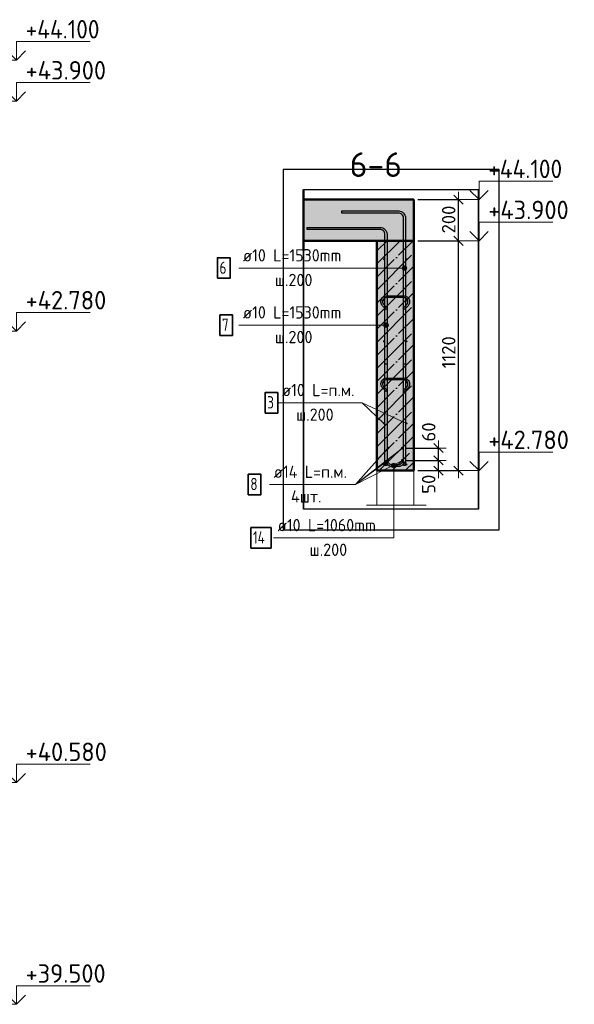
# Model space of a CAD drawing. Header units: millimetres. Extents: x 10987 to 63485, y -5166 to 39219.
# Tile 8 of 43: x 21474 to 24178, y -5066 to -269. Entities that reach past the tile are written whole.
import ezdxf

# ---------------------------------------------------------------- set-up
doc = ezdxf.new("R2010")
doc.units = ezdxf.units.MM
doc.header["$PDMODE"] = 65
doc.linetypes.add('______11', pattern=[150, 120, -15, 0, -15])
doc.linetypes.add('______5', pattern=[330, 240, -30, 30, -30])
for name, color, linetype, lineweight in [('Standard', 7, 'Continuous', 25), ('Арм.стержн. Арматура края', 96, 'Continuous', 35), ('Арм.стержн. вертикальными 1', 22, 'Continuous', 35), ('Арм.стержн. Доп. арматура', 180, 'Continuous', 35), ('Арм.стержн.горизонт. 1', 180, 'Continuous', 35), ('Высотная отметки_ общее', 7, 'Continuous', 13), ('Размерная линия_ общее', 7, 'Continuous', 13)]:
    doc.layers.add(name, color=color, linetype=linetype, lineweight=lineweight)
doc.layers.add('Арм.стержн.Стяжки', color=7, linetype='Continuous', lineweight=35, true_color=0x501e0f)
doc.styles.add('ISOCPEUR', font='ISOCPEUR')
doc.dimstyles.new('DIMSTYLE_3', dxfattribs={"dimtxt": 66, "dimasz": 75, "dimexe": 0, "dimexo": 0, "dimgap": 33, "dimtad": 2, "dimdec": 0, "dimrnd": 5, "dimzin": 12, "dimdsep": 46, "dimtxsty": 'ISOCPEUR', "dimblk1": 'ALL_ML_STRICH', "dimblk2": 'ALL_ML_STRICH', "dimsah": 1, "dimcen": 0, "dimclrd": 7, "dimclre": 256, "dimclrt": 7, "dimadec": 0, "dimazin": 0, "dimtfac": 1, "dimtdec": 0, "dimtix": 1, "dimtmove": 2, "dimatfit": 3, "dimfxl": 0, "dimtvp": 1.2, "dimtzin": 0, "dimlwd": 0, "dimlwe": -3, "dimarcsym": 0})
doc.dimstyles.new('DIMSTYLE_6', dxfattribs={"dimtxt": 66, "dimasz": 75, "dimexe": 0, "dimexo": 0, "dimgap": 33, "dimtad": 2, "dimdec": 0, "dimrnd": 5, "dimzin": 12, "dimdsep": 46, "dimtxsty": 'ISOCPEUR', "dimblk1": 'ALL_ML_STRICH', "dimblk2": 'ALL_ML_STRICH', "dimsah": 1, "dimcen": 0, "dimclrd": 7, "dimclre": 256, "dimclrt": 7, "dimadec": 0, "dimazin": 0, "dimtfac": 1, "dimtdec": 0, "dimtix": 1, "dimtmove": 2, "dimatfit": 3, "dimfxl": 0, "dimtzin": 0, "dimlwd": 0, "dimlwe": -3, "dimarcsym": 0})

# ---------------------------------------------------------------- blocks, each defined once
blk = doc.blocks.new('ALL_ML_STRICH')
at = {"color": 0, "linetype": 'ByBlock', "lineweight": -2}
for p, q in [((-1, 0), (0.5, 0)), ((-0.3, -0.3), (0.3, 0.3)), ((0, -0.5), (0, 0.5))]:
    blk.add_line(p, q, dxfattribs=at)
blk = doc.blocks.new('*D71')
at = {"layer": 'DEFPOINTS', "color": 7, "linetype": 'Continuous', "lineweight": 13, "transparency": 33554687}
for p in [(23339.7, -2416.1), (23395.1, -2466.1), (23516.3, -2466.1)]:
    blk.add_point(p, dxfattribs=at)
at = {"layer": 'Размерная линия_ общее', "color": 253, "linetype": 'Continuous', "lineweight": -2, "true_color": 0xa0a0a0, "transparency": 33554687}
for p, q in [((23359.7, -2416.1), (23516.3, -2416.1)), ((23415.1, -2466.1), (23516.3, -2466.1))]:
    blk.add_line(p, q, dxfattribs=at)
at = {"layer": 'Размерная линия_ общее', "color": 7, "linetype": 'Continuous', "lineweight": -2, "transparency": 33554687}
blk.add_line((23516.3, -2466.1), (23516.3, -2416.1), dxfattribs=at)
at = {"layer": 'Размерная линия_ общее', "color": 7, "linetype": 'Continuous', "lineweight": 13, "transparency": 33554687, "xscale": 75, "yscale": 75, "zscale": 75}
for p, rotation in [((23516.3, -2416.1), 90), ((23516.3, -2466.1), 270)]:
    blk.add_blockref('ALL_ML_STRICH', p, dxfattribs=dict(at, rotation=rotation))
at = {"layer": 'Размерная линия_ общее', "color": 7, "linetype": 'Continuous', "lineweight": 13, "transparency": 33554687, "insert": (23467.9, -2532.3), "char_height": 66, "width": 132, "attachment_point": 5, "rotation": 90, "style": 'ISOCPEUR'}
blk.add_mtext('\\A1;{50}', dxfattribs=at)
blk = doc.blocks.new('*D72')
at = {"layer": 'DEFPOINTS', "color": 7, "linetype": 'Continuous', "lineweight": 13, "transparency": 33554687}
for p in [(23339.7, -2356.1), (23339.7, -2416.1), (23516.3, -2416.1)]:
    blk.add_point(p, dxfattribs=at)
at = {"layer": 'Размерная линия_ общее', "color": 253, "linetype": 'Continuous', "lineweight": -2, "true_color": 0xa0a0a0, "transparency": 33554687}
for p, q in [((23359.7, -2356.1), (23516.3, -2356.1)), ((23359.7, -2416.1), (23516.3, -2416.1))]:
    blk.add_line(p, q, dxfattribs=at)
at = {"layer": 'Размерная линия_ общее', "color": 7, "linetype": 'Continuous', "lineweight": -2, "transparency": 33554687}
blk.add_line((23516.3, -2416.1), (23516.3, -2356.1), dxfattribs=at)
at = {"layer": 'Размерная линия_ общее', "color": 7, "linetype": 'Continuous', "lineweight": 13, "transparency": 33554687, "xscale": 75, "yscale": 75, "zscale": 75}
for p, rotation in [((23516.3, -2356.1), 90), ((23516.3, -2416.1), 270)]:
    blk.add_blockref('ALL_ML_STRICH', p, dxfattribs=dict(at, rotation=rotation))
at = {"layer": 'Размерная линия_ общее', "color": 7, "linetype": 'Continuous', "lineweight": 13, "transparency": 33554687, "insert": (23468.3, -2277.7), "char_height": 66, "width": 132, "attachment_point": 5, "rotation": 90, "style": 'ISOCPEUR'}
blk.add_mtext('\\A1;{60}', dxfattribs=at)
blk = doc.blocks.new('*D262')
at = {"layer": 'DEFPOINTS', "color": 7, "linetype": 'Continuous', "lineweight": 13, "transparency": 33554687}
for p in [(23395.1, -1346.1), (23395.1, -2466.1), (23613.5, -2466.1)]:
    blk.add_point(p, dxfattribs=at)
at = {"layer": 'Размерная линия_ общее', "color": 253, "linetype": 'Continuous', "lineweight": -2, "true_color": 0xa0a0a0, "transparency": 33554687}
for p, q in [((23415.1, -1346.1), (23613.5, -1346.1)), ((23415.1, -2466.1), (23613.5, -2466.1))]:
    blk.add_line(p, q, dxfattribs=at)
at = {"layer": 'Размерная линия_ общее', "color": 7, "linetype": 'Continuous', "lineweight": -2, "transparency": 33554687}
blk.add_line((23613.5, -2466.1), (23613.5, -1346.1), dxfattribs=at)
at = {"layer": 'Размерная линия_ общее', "color": 7, "linetype": 'Continuous', "lineweight": 13, "transparency": 33554687, "xscale": 75, "yscale": 75, "zscale": 75}
for p, rotation in [((23613.5, -1346.1), 90), ((23613.5, -2466.1), 270)]:
    blk.add_blockref('ALL_ML_STRICH', p, dxfattribs=dict(at, rotation=rotation))
at = {"layer": 'Размерная линия_ общее', "color": 7, "linetype": 'Continuous', "lineweight": 13, "transparency": 33554687, "insert": (23565.5, -1889.6), "char_height": 66, "width": 264, "attachment_point": 5, "rotation": 90, "style": 'ISOCPEUR'}
blk.add_mtext('\\A1;{1120}', dxfattribs=at)
blk = doc.blocks.new('*D263')
at = {"layer": 'DEFPOINTS', "color": 7, "linetype": 'Continuous', "lineweight": 13, "transparency": 33554687}
for p in [(23395.1, -1146.1), (23395.1, -1346.1), (23613.5, -1346.1)]:
    blk.add_point(p, dxfattribs=at)
at = {"layer": 'Размерная линия_ общее', "color": 253, "linetype": 'Continuous', "lineweight": -2, "true_color": 0xa0a0a0, "transparency": 33554687}
for p, q in [((23415.1, -1146.1), (23613.5, -1146.1)), ((23415.1, -1346.1), (23613.5, -1346.1))]:
    blk.add_line(p, q, dxfattribs=at)
at = {"layer": 'Размерная линия_ общее', "color": 7, "linetype": 'Continuous', "lineweight": -2, "transparency": 33554687}
blk.add_line((23613.5, -1346.1), (23613.5, -1146.1), dxfattribs=at)
at = {"layer": 'Размерная линия_ общее', "color": 7, "linetype": 'Continuous', "lineweight": 13, "transparency": 33554687, "xscale": 75, "yscale": 75, "zscale": 75}
for p, rotation in [((23613.5, -1146.1), 90), ((23613.5, -1346.1), 270)]:
    blk.add_blockref('ALL_ML_STRICH', p, dxfattribs=dict(at, rotation=rotation))
at = {"layer": 'Размерная линия_ общее', "color": 7, "linetype": 'Continuous', "lineweight": 13, "transparency": 33554687, "insert": (23565.5, -1242.8), "char_height": 66, "width": 198, "attachment_point": 5, "rotation": 90, "style": 'ISOCPEUR'}
blk.add_mtext('\\A1;{200}', dxfattribs=at)
blk = doc.blocks.new('COMPLEX_ELEVATIONDIM_3')
at = {"layer": 'Высотная отметки_ общее', "color": 7, "linetype": 'Continuous', "lineweight": 13, "transparency": 33554687}
for p, q in [((23713.5, -1146.1), (23668.5, -1101.1)), ((23713.5, -1146.1), (23713.5, -1056.1)), ((23713.5, -1056.1), (24073.5, -1056.1)), ((23713.5, -1146.1), (23758.5, -1101.1)), ((23713.5, -1146.1), (23607.4, -1146.1)), ((23713.5, -1146.1), (23713.5, -1146.1)), ((23713.5, -1146.1), (23713.5, -1146.1)), ((23713.5, -1146.1), (23713.5, -1146.1)), ((23713.5, -1146.1), (23713.5, -1146.1)), ((23713.5, -1346.1), (23713.5, -1256.1)), ((23713.5, -1256.1), (24073.5, -1256.1)), ((23713.5, -1346.1), (23668.5, -1301.1)), ((23713.5, -1346.1), (23758.5, -1301.1)), ((23713.5, -1346.1), (23607.4, -1346.1)), ((23713.5, -1346.1), (23713.5, -1346.1)), ((23713.5, -1346.1), (23713.5, -1346.1)), ((23713.5, -1346.1), (23713.5, -1346.1)), ((23713.5, -1346.1), (23713.5, -1346.1)), ((23713.5, -2466.1), (23713.5, -2376.1)), ((23713.5, -2376.1), (24073.5, -2376.1)), ((23713.5, -2466.1), (23668.5, -2421.1)), ((23713.5, -2466.1), (23758.5, -2421.1)), ((23713.5, -2466.1), (23713.5, -2466.1)), ((23713.5, -2466.1), (23713.5, -2466.1)), ((23713.5, -2466.1), (23713.5, -2466.1)), ((23713.5, -2466.1), (23713.5, -2466.1))]:
    blk.add_line(p, q, dxfattribs=at)
blk.add_lwpolyline([(23713.5, -2466.1), (23653.5, -2466.1), (23653.5, -2466.1), (23607.4, -2466.1)], dxfattribs=at)
at = {"layer": 'Высотная отметки_ общее', "color": 7, "linetype": 'Continuous', "lineweight": 13, "transparency": 33554687, "char_height": 90, "attachment_point": 7, "style": 'ISOCPEUR'}
for s, insert, width in [('\\W0.92;+44.100', (23758.5, -1041.1), 446.05), ('\\W0.96;+43.900', (23758.5, -1241.1), 456.775), ('\\W0.96;+42.780', (23758.5, -2361.1), 456.775)]:
    blk.add_mtext(s, dxfattribs=dict(at, insert=insert, width=width))
blk = doc.blocks.new('COMPLEX_ELEVATIONDIM_4')
at = {"layer": 'Высотная отметки_ общее', "color": 7, "linetype": 'Continuous', "lineweight": 13, "transparency": 33554687}
for p, q in [((21458.3, -465.9), (21458.3, -375.9)), ((21458.3, -375.9), (21818.3, -375.9)), ((21458.3, -465.9), (21413.3, -420.9)), ((21458.3, -465.9), (21503.3, -420.9)), ((21458.3, -465.9), (21352.2, -465.9)), ((21458.3, -465.9), (21458.3, -465.9)), ((21458.3, -465.9), (21458.3, -465.9)), ((21458.3, -465.9), (21458.3, -465.9)), ((21458.3, -465.9), (21458.3, -465.9)), ((21458.3, -665.9), (21413.3, -620.9)), ((21458.3, -665.9), (21458.3, -575.9)), ((21458.3, -575.9), (21818.3, -575.9)), ((21458.3, -665.9), (21503.3, -620.9)), ((21458.3, -665.9), (21352.2, -665.9)), ((21458.3, -665.9), (21458.3, -665.9)), ((21458.3, -665.9), (21458.3, -665.9)), ((21458.3, -665.9), (21458.3, -665.9)), ((21458.3, -665.9), (21458.3, -665.9)), ((21458.3, -1785.9), (21458.3, -1695.9)), ((21458.3, -1695.9), (21818.3, -1695.9)), ((21458.3, -1785.9), (21413.3, -1740.9)), ((21458.3, -1785.9), (21503.3, -1740.9)), ((21458.3, -1785.9), (21352.2, -1785.9)), ((21458.3, -1785.9), (21458.3, -1785.9)), ((21458.3, -1785.9), (21458.3, -1785.9)), ((21458.3, -1785.9), (21458.3, -1785.9)), ((21458.3, -1785.9), (21458.3, -1785.9)), ((21458.3, -3985.9), (21458.3, -3895.9)), ((21458.3, -3895.9), (21818.3, -3895.9)), ((21458.3, -3985.9), (21413.3, -3940.9)), ((21458.3, -3985.9), (21503.3, -3940.9)), ((21458.3, -3985.9), (21352.2, -3985.9)), ((21458.3, -3985.9), (21458.3, -3985.9)), ((21458.3, -3985.9), (21458.3, -3985.9)), ((21458.3, -3985.9), (21458.3, -3985.9)), ((21458.3, -3985.9), (21458.3, -3985.9)), ((21458.3, -5065.9), (21458.3, -4975.9)), ((21458.3, -4975.9), (21818.3, -4975.9)), ((21458.3, -5065.9), (21413.3, -5020.9)), ((21458.3, -5065.9), (21503.3, -5020.9)), ((21458.3, -5065.9), (21458.3, -5065.9)), ((21458.3, -5065.9), (21458.3, -5065.9)), ((21458.3, -5065.9), (21458.3, -5065.9)), ((21458.3, -5065.9), (21458.3, -5065.9))]:
    blk.add_line(p, q, dxfattribs=at)
blk.add_lwpolyline([(21458.3, -5065.9), (21398.3, -5065.9), (21398.3, -5065.9), (21352.2, -5065.9)], dxfattribs=at)
at = {"layer": 'Высотная отметки_ общее', "color": 7, "linetype": 'Continuous', "lineweight": 13, "transparency": 33554687, "char_height": 90, "attachment_point": 7, "style": 'ISOCPEUR'}
for s, insert, width in [('\\W0.92;+44.100', (21503.3, -360.9), 446.051), ('\\W0.96;+43.900', (21503.3, -560.9), 456.775), ('\\W0.96;+42.780', (21503.3, -1680.9), 456.775), ('\\W0.96;+40.580', (21503.3, -3880.9), 456.775), ('\\W0.96;+39.500', (21503.3, -4960.9), 447.716)]:
    blk.add_mtext(s, dxfattribs=dict(at, insert=insert, width=width))

msp = doc.modelspace()

# ---------------------------------------------------------------- hatches: boundary and pattern name
at = {"layer": 'Standard', "linetype": 'Continuous', "lineweight": -3, "transparency": 33554687}
for points in [[(23395.1, -1346.1), (23395.1, -1146.1), (22858.1, -1146.1), (22858.1, -1346.1)], [(23395.1, -2466.1), (23395.1, -1346.1), (23215.1, -1346.1), (23215.1, -2466.1)]]:
    msp.add_hatch(color=7, dxfattribs=at).paths.add_polyline_path(points)
at = {"layer": 'Арм.стержн. Арматура края', "linetype": 'Continuous', "lineweight": 13, "transparency": 33554687}
for points in [[(23286.4, -2441.1), (23308.9, -2441.1), (23307.3, -2435.5)], [(23286.4, -2441.1), (23307.3, -2435.5), (23287.9, -2435.5)], [(23287.9, -2446.7), (23308.9, -2441.1), (23286.4, -2441.1)], [(23287.9, -2435.5), (23307.3, -2435.5), (23303.2, -2431.4)], [(23287.9, -2435.5), (23303.2, -2431.4), (23292, -2431.4)], [(23287.9, -2446.7), (23307.3, -2446.7), (23308.9, -2441.1)], [(23292, -2431.4), (23303.2, -2431.4), (23297.6, -2429.9)], [(23292, -2450.8), (23307.3, -2446.7), (23287.9, -2446.7)], [(23292, -2450.8), (23303.2, -2450.8), (23307.3, -2446.7)], [(23303.2, -2450.8), (23292, -2450.8), (23297.6, -2452.4)]]:
    msp.add_hatch(color=7, dxfattribs=at).paths.add_polyline_path(points)
at = {"layer": 'Арм.стержн. вертикальными 1', "linetype": 'Continuous', "lineweight": 13, "transparency": 33554687}
for points in [[(23340.4, -1484.9), (23340.4, -1473.7), (23338.9, -1479.3)], [(23340.4, -1473.7), (23344.5, -1489), (23344.5, -1469.6)], [(23340.4, -1473.7), (23340.4, -1484.9), (23344.5, -1489)], [(23344.5, -1469.6), (23350.1, -1490.5), (23350.1, -1468)], [(23344.5, -1469.6), (23344.5, -1489), (23350.1, -1490.5)], [(23350.1, -1468), (23350.1, -1490.5), (23355.7, -1489)], [(23350.1, -1468), (23355.7, -1489), (23355.7, -1469.6)], [(23355.7, -1469.6), (23355.7, -1489), (23359.8, -1484.9)], [(23355.7, -1469.6), (23359.8, -1484.9), (23359.8, -1473.7)], [(23359.8, -1473.7), (23359.8, -1484.9), (23361.4, -1479.3)], [(23250.4, -1762.9), (23250.4, -1751.7), (23248.9, -1757.3)], [(23250.4, -1751.7), (23254.5, -1767), (23254.5, -1747.6)], [(23250.4, -1751.7), (23250.4, -1762.9), (23254.5, -1767)], [(23254.5, -1747.6), (23260.1, -1768.5), (23260.1, -1746)], [(23254.5, -1747.6), (23254.5, -1767), (23260.1, -1768.5)], [(23260.1, -1746), (23260.1, -1768.5), (23265.7, -1767)], [(23260.1, -1746), (23265.7, -1767), (23265.7, -1747.6)], [(23265.7, -1747.6), (23265.7, -1767), (23269.8, -1762.9)], [(23265.7, -1747.6), (23269.8, -1762.9), (23269.8, -1751.7)], [(23269.8, -1751.7), (23269.8, -1762.9), (23271.4, -1757.3)]]:
    msp.add_hatch(color=7, dxfattribs=at).paths.add_polyline_path(points)
at = {"layer": 'Арм.стержн. Доп. арматура', "linetype": 'Continuous', "lineweight": 50, "transparency": 33554687}
for points in [[(23276.7, -2356.1), (23276.1, -2353.4), (23274.6, -2351.2), (23272.3, -2349.6), (23269.7, -2349.1), (23267, -2349.6), (23264.7, -2351.2), (23263.2, -2353.4), (23262.7, -2356.1), (23263.2, -2358.8), (23264.7, -2361), (23267, -2362.6), (23269.7, -2363.1), (23272.3, -2362.6), (23274.6, -2361), (23276.1, -2358.8)], [(23346.7, -2356.1), (23346.1, -2353.4), (23344.6, -2351.2), (23342.3, -2349.6), (23339.7, -2349.1), (23337, -2349.6), (23334.7, -2351.2), (23333.2, -2353.4), (23332.7, -2356.1), (23333.2, -2358.8), (23334.7, -2361), (23337, -2362.6), (23339.7, -2363.1), (23342.3, -2362.6), (23344.6, -2361), (23346.1, -2358.8)], [(23276.7, -2416.1), (23276.1, -2413.4), (23274.6, -2411.2), (23272.3, -2409.6), (23269.7, -2409.1), (23267, -2409.6), (23264.7, -2411.2), (23263.2, -2413.4), (23262.7, -2416.1), (23263.2, -2418.8), (23264.7, -2421), (23267, -2422.6), (23269.7, -2423.1), (23272.3, -2422.6), (23274.6, -2421), (23276.1, -2418.8)], [(23346.7, -2416.1), (23346.1, -2413.4), (23344.6, -2411.2), (23342.3, -2409.6), (23339.7, -2409.1), (23337, -2409.6), (23334.7, -2411.2), (23333.2, -2413.4), (23332.7, -2416.1), (23333.2, -2418.8), (23334.7, -2421), (23337, -2422.6), (23339.7, -2423.1), (23342.3, -2422.6), (23344.6, -2421), (23346.1, -2418.8)]]:
    msp.add_hatch(color=7, dxfattribs=at).paths.add_polyline_path(points)
at = {"layer": 'Арм.стержн.горизонт. 1', "linetype": 'Continuous', "lineweight": 50, "transparency": 33554687}
for points in [[(23255.1, -1436.1), (23254.7, -1434.2), (23253.7, -1432.6), (23252, -1431.5), (23250.1, -1431.1), (23248.2, -1431.5), (23246.6, -1432.6), (23245.5, -1434.2), (23245.1, -1436.1), (23245.5, -1438), (23246.6, -1439.6), (23248.2, -1440.7), (23250.1, -1441.1), (23252, -1440.7), (23253.7, -1439.6), (23254.7, -1438)], [(23365.1, -1436.1), (23364.7, -1434.2), (23363.7, -1432.6), (23362, -1431.5), (23360.1, -1431.1), (23358.2, -1431.5), (23356.6, -1432.6), (23355.5, -1434.2), (23355.1, -1436.1), (23355.5, -1438), (23356.6, -1439.6), (23358.2, -1440.7), (23360.1, -1441.1), (23362, -1440.7), (23363.7, -1439.6), (23364.7, -1438)], [(23255.1, -1636.1), (23254.7, -1634.2), (23253.7, -1632.6), (23252, -1631.5), (23250.1, -1631.1), (23248.2, -1631.5), (23246.6, -1632.6), (23245.5, -1634.2), (23245.1, -1636.1), (23245.5, -1638), (23246.6, -1639.6), (23248.2, -1640.7), (23250.1, -1641.1), (23252, -1640.7), (23253.7, -1639.6), (23254.7, -1638)], [(23365.1, -1636.1), (23364.7, -1634.2), (23363.7, -1632.6), (23362, -1631.5), (23360.1, -1631.1), (23358.2, -1631.5), (23356.6, -1632.6), (23355.5, -1634.2), (23355.1, -1636.1), (23355.5, -1638), (23356.6, -1639.6), (23358.2, -1640.7), (23360.1, -1641.1), (23362, -1640.7), (23363.7, -1639.6), (23364.7, -1638)], [(23255.1, -1836.1), (23254.7, -1834.2), (23253.7, -1832.6), (23252, -1831.5), (23250.1, -1831.1), (23248.2, -1831.5), (23246.6, -1832.6), (23245.5, -1834.2), (23245.1, -1836.1), (23245.5, -1838), (23246.6, -1839.6), (23248.2, -1840.7), (23250.1, -1841.1), (23252, -1840.7), (23253.7, -1839.6), (23254.7, -1838)], [(23365.1, -1836.1), (23364.7, -1834.2), (23363.7, -1832.6), (23362, -1831.5), (23360.1, -1831.1), (23358.2, -1831.5), (23356.6, -1832.6), (23355.5, -1834.2), (23355.1, -1836.1), (23355.5, -1838), (23356.6, -1839.6), (23358.2, -1840.7), (23360.1, -1841.1), (23362, -1840.7), (23363.7, -1839.6), (23364.7, -1838)], [(23255.1, -2036.1), (23254.7, -2034.2), (23253.7, -2032.6), (23252, -2031.5), (23250.1, -2031.1), (23248.2, -2031.5), (23246.6, -2032.6), (23245.5, -2034.2), (23245.1, -2036.1), (23245.5, -2038), (23246.6, -2039.6), (23248.2, -2040.7), (23250.1, -2041.1), (23252, -2040.7), (23253.7, -2039.6), (23254.7, -2038)], [(23365.1, -2036.1), (23364.7, -2034.2), (23363.7, -2032.6), (23362, -2031.5), (23360.1, -2031.1), (23358.2, -2031.5), (23356.6, -2032.6), (23355.5, -2034.2), (23355.1, -2036.1), (23355.5, -2038), (23356.6, -2039.6), (23358.2, -2040.7), (23360.1, -2041.1), (23362, -2040.7), (23363.7, -2039.6), (23364.7, -2038)], [(23255.1, -2236.1), (23254.7, -2234.2), (23253.7, -2232.6), (23252, -2231.5), (23250.1, -2231.1), (23248.2, -2231.5), (23246.6, -2232.6), (23245.5, -2234.2), (23245.1, -2236.1), (23245.5, -2238), (23246.6, -2239.6), (23248.2, -2240.7), (23250.1, -2241.1), (23252, -2240.7), (23253.7, -2239.6), (23254.7, -2238)], [(23365.1, -2236.1), (23364.7, -2234.2), (23363.7, -2232.6), (23362, -2231.5), (23360.1, -2231.1), (23358.2, -2231.5), (23356.6, -2232.6), (23355.5, -2234.2), (23355.1, -2236.1), (23355.5, -2238), (23356.6, -2239.6), (23358.2, -2240.7), (23360.1, -2241.1), (23362, -2240.7), (23363.7, -2239.6), (23364.7, -2238)], [(23255.1, -2436.1), (23254.7, -2434.2), (23253.7, -2432.6), (23252, -2431.5), (23250.1, -2431.1), (23248.2, -2431.5), (23246.6, -2432.6), (23245.5, -2434.2), (23245.1, -2436.1), (23245.5, -2438), (23246.6, -2439.6), (23248.2, -2440.7), (23250.1, -2441.1), (23252, -2440.7), (23253.7, -2439.6), (23254.7, -2438)], [(23365.1, -2436.1), (23364.7, -2434.2), (23363.7, -2432.6), (23362, -2431.5), (23360.1, -2431.1), (23358.2, -2431.5), (23356.6, -2432.6), (23355.5, -2434.2), (23355.1, -2436.1), (23355.5, -2438), (23356.6, -2439.6), (23358.2, -2440.7), (23360.1, -2441.1), (23362, -2440.7), (23363.7, -2439.6), (23364.7, -2438)]]:
    msp.add_hatch(color=4, dxfattribs=at).paths.add_polyline_path(points)

# ---------------------------------------------------------------- linework, layer by layer
at = {"layer": 'Standard', "color": 7, "linetype": 'Continuous', "lineweight": 50, "transparency": 33554687}
for p, q in [((22858.1, -1096.1), (22858.1, -1396.1)), ((23395.1, -1146.1), (22858.1, -1146.1)), ((23395.1, -1346.1), (23395.1, -1146.1)), ((22858.1, -1346.1), (23215.1, -1346.1)), ((23395.1, -1346.1), (23215.1, -1346.1)), ((23215.1, -1346.1), (23215.1, -2466.1)), ((23215.1, -1346.1), (23395.1, -1346.1)), ((23395.1, -2466.1), (23395.1, -1346.1)), ((23215.1, -2466.1), (23395.1, -2466.1))]:
    msp.add_line(p, q, dxfattribs=at)
at = {"layer": 'Standard', "color": 52, "linetype": 'Continuous', "lineweight": -3, "transparency": 33554687}
for p, q in [((23711.5, -1099), (22858.1, -1099)), ((23711.5, -1099), (22858.1, -1099)), ((22858.1, -2654.2), (22858.1, -1099)), ((22858.1, -1099), (22858.1, -2654.2)), ((23711.5, -2654.2), (23711.5, -1099)), ((23711.5, -1099), (23711.5, -2654.2)), ((23711.5, -2654.2), (22858.1, -2654.2)), ((23711.5, -2654.2), (22858.1, -2654.2))]:
    msp.add_line(p, q, dxfattribs=at)
at = {"layer": 'Standard', "color": 7, "linetype": '______11', "lineweight": -3, "transparency": 33554687}
for p, q in [((23215.1, -1523.2), (23392.2, -1346.1)), ((23215.1, -1395.9), (23264.9, -1346.1)), ((23215.1, -1650.4), (23395.1, -1470.4)), ((23215.1, -1777.7), (23395.1, -1597.7)), ((23215.1, -1905), (23395.1, -1725)), ((23215.1, -2032.3), (23395.1, -1852.3)), ((23215.1, -2159.6), (23395.1, -1979.6)), ((23215.1, -2286.8), (23395.1, -2106.8)), ((23215.1, -2414.1), (23395.1, -2234.1)), ((23290.4, -2466.1), (23395.1, -2361.4))]:
    msp.add_line(p, q, dxfattribs=at)
at = {"layer": 'Standard', "color": 7, "linetype": '______5', "lineweight": -3, "transparency": 33554687}
for p, q in [((23215.1, -1459.5), (23328.5, -1346.1)), ((23215.1, -1586.8), (23395.1, -1406.8)), ((23215.1, -1714.1), (23395.1, -1534.1)), ((23215.1, -1841.4), (23395.1, -1661.4)), ((23215.1, -1968.6), (23395.1, -1788.6)), ((23215.1, -2095.9), (23395.1, -1915.9)), ((23215.1, -2223.2), (23395.1, -2043.2)), ((23215.1, -2350.5), (23395.1, -2170.5)), ((23226.8, -2466.1), (23395.1, -2297.8)), ((23354.1, -2466.1), (23395.1, -2425))]:
    msp.add_line(p, q, dxfattribs=at)
at = {"layer": 'Standard', "color": 7, "linetype": 'Continuous', "lineweight": 13, "transparency": 33554687}
for p, q in [((23360.1, -2236.1), (23144.6, -2135.5)), ((23165.1, -2634.2), (23455.1, -2634.2))]:
    msp.add_line(p, q, dxfattribs=at)
at = {"layer": 'Standard', "color": 7, "linetype": 'Continuous', "lineweight": 25, "transparency": 33554687}
msp.add_lwpolyline([(22758.1, -2754.2), (23811.5, -2754.2), (23811.5, -999), (22758.1, -999), (22758.1, -2754.2)], dxfattribs=at)
at = {"layer": 'Standard', "color": 7, "linetype": 'Continuous', "lineweight": 13, "transparency": 33554687}
msp.add_lwpolyline([(23215.1, -2466.1), (23395.1, -2466.1), (23395.1, -2634.2), (23215.1, -2634.2), (23215.1, -2466.1)], close=True, dxfattribs=at)
at = {"layer": 'Арм.стержн. Арматура края', "color": 7, "linetype": 'Continuous', "lineweight": 13, "transparency": 33554687}
for p, q in [((23286.4, -2441.1), (23286.4, -2441.1)), ((23297.6, -2429.9), (23297.6, -2429.9)), ((23297.6, -2793.6), (23297.6, -2441.1)), ((23308.9, -2441.1), (23308.9, -2441.1)), ((23297.6, -2452.4), (23297.6, -2452.4)), ((22711.6, -2793.6), (23297.6, -2793.6))]:
    msp.add_line(p, q, dxfattribs=at)
at = {"layer": 'Арм.стержн. Арматура края', "color": 4, "linetype": 'Continuous', "lineweight": 25, "transparency": 33554687}
msp.add_lwpolyline([(23355.1, -1946.1), (23355.1, -2412.8), (23354.3, -2418.9), (23352.2, -2425.2), (23348.9, -2431), (23344.9, -2435.9), (23340.1, -2439.9), (23334.2, -2443.2), (23327.9, -2445.3), (23321.8, -2446.1), (23288.5, -2446.1), (23282.4, -2445.3), (23276, -2443.2), (23270.2, -2439.9), (23265.4, -2435.9), (23261.3, -2431), (23258.1, -2425.2), (23256, -2418.9), (23255.1, -2412.8), (23255.1, -1946.1), (23265.1, -1946.1), (23265.1, -2412.1), (23265.8, -2416.6), (23267.3, -2421.2), (23269.6, -2425.4), (23272.5, -2428.8), (23275.9, -2431.6), (23280.1, -2434), (23284.6, -2435.5), (23289.2, -2436.1), (23321.1, -2436.1), (23325.6, -2435.5), (23330.2, -2434), (23334.4, -2431.6), (23337.8, -2428.8), (23340.6, -2425.4), (23343, -2421.2), (23344.5, -2416.6), (23345.1, -2412.1), (23345.1, -1946.1), (23355.1, -1946.1)], dxfattribs=at)
at = {"layer": 'Арм.стержн. Арматура края', "color": 7, "linetype": 'Continuous', "lineweight": 35, "transparency": 33554687}
msp.add_lwpolyline([(22601.6, -2843.6), (22699.6, -2843.6), (22699.6, -2743.6), (22601.6, -2743.6), (22601.6, -2843.6)], dxfattribs=at)
at = {"layer": 'Арм.стержн. Арматура края', "color": 7, "linetype": 'Continuous', "lineweight": 13, "transparency": 33554687}
msp.add_circle((23297.6, -2441.1), 11.3, dxfattribs=at)
at = {"layer": 'Арм.стержн. вертикальными 1', "color": 7, "linetype": 'Continuous', "lineweight": 13, "transparency": 33554687}
for p, q in [((22542.3, -1479.3), (23128.3, -1479.3)), ((23128.3, -1479.3), (23350.1, -1479.3)), ((23338.9, -1479.3), (23338.9, -1479.3)), ((23350.1, -1468), (23350.1, -1468)), ((23361.4, -1479.3), (23361.4, -1479.3)), ((23350.1, -1490.5), (23350.1, -1490.5)), ((22542.3, -1757.3), (23128.3, -1757.3)), ((23128.3, -1757.3), (23260.1, -1757.3)), ((23248.9, -1757.3), (23248.9, -1757.3)), ((23260.1, -1746), (23260.1, -1746)), ((23260.1, -1768.5), (23260.1, -1768.5)), ((23271.4, -1757.3), (23271.4, -1757.3))]:
    msp.add_line(p, q, dxfattribs=at)
at = {"layer": 'Арм.стержн. вертикальными 1', "color": 4, "linetype": 'Continuous', "lineweight": 25, "transparency": 33554687}
for points in [[(23345.1, -2441.1), (23345.1, -1235.1), (23344.5, -1230.6), (23343, -1226), (23340.6, -1221.8), (23337.8, -1218.4), (23334.4, -1215.6), (23330.2, -1213.2), (23325.6, -1211.7), (23321.1, -1211.1), (23045.1, -1211.1), (23045.1, -1201.1), (23321.8, -1201.1), (23327.9, -1201.9), (23334.2, -1204), (23340.1, -1207.3), (23344.9, -1211.3), (23348.9, -1216.2), (23352.2, -1222), (23354.3, -1228.3), (23355.1, -1234.4), (23355.1, -2441.1), (23345.1, -2441.1)], [(23255.1, -2441.1), (23255.1, -1315.1), (23254.5, -1310.6), (23253, -1306), (23250.6, -1301.8), (23247.8, -1298.4), (23244.4, -1295.6), (23240.2, -1293.2), (23235.6, -1291.7), (23231.1, -1291.1), (22875.1, -1291.1), (22875.1, -1281.1), (23231.8, -1281.1), (23237.9, -1281.9), (23244.2, -1284), (23250.1, -1287.3), (23254.9, -1291.3), (23258.9, -1296.2), (23262.2, -1302), (23264.3, -1308.3), (23265.1, -1314.4), (23265.1, -2441.1), (23255.1, -2441.1)]]:
    msp.add_lwpolyline(points, dxfattribs=at)
at = {"layer": 'Арм.стержн. вертикальными 1', "color": 7, "linetype": 'Continuous', "lineweight": 35, "transparency": 33554687}
for points in [[(22438.3, -1529.3), (22500.3, -1529.3), (22500.3, -1429.3), (22438.3, -1429.3), (22438.3, -1529.3)], [(22450.3, -1807.3), (22512.3, -1807.3), (22512.3, -1707.3), (22450.3, -1707.3), (22450.3, -1807.3)]]:
    msp.add_lwpolyline(points, dxfattribs=at)
at = {"layer": 'Арм.стержн. вертикальными 1', "color": 7, "linetype": 'Continuous', "lineweight": 13, "transparency": 33554687}
for centre in [(23350.1, -1479.3), (23260.1, -1757.3)]:
    msp.add_circle(centre, 11.3, dxfattribs=at)
at = {"layer": 'Арм.стержн. Доп. арматура', "color": 7, "linetype": 'Continuous', "lineweight": 13, "transparency": 33554687}
for p, q in [((23110.6, -2533.5), (23339.7, -2356.1)), ((23110.6, -2533.5), (23269.7, -2356.1)), ((23110.6, -2533.5), (23339.7, -2416.1)), ((23110.6, -2533.5), (23269.7, -2416.1)), ((22692.6, -2533.5), (23110.6, -2533.5))]:
    msp.add_line(p, q, dxfattribs=at)
at = {"layer": 'Арм.стержн. Доп. арматура', "color": 7, "linetype": 'Continuous', "lineweight": 35, "transparency": 33554687}
msp.add_lwpolyline([(22588.6, -2583.5), (22650.6, -2583.5), (22650.6, -2483.5), (22588.6, -2483.5), (22588.6, -2583.5)], dxfattribs=at)
at = {"layer": 'Арм.стержн.горизонт. 1', "color": 52, "linetype": 'Continuous', "lineweight": 50, "transparency": 33554687}
for p, q in [((23215.1, -1326.1), (23215.1, -1326.1)), ((23395.1, -1326.1), (23395.1, -1326.1)), ((23215.1, -2466.1), (23215.1, -2466.1)), ((23395.1, -2466.1), (23395.1, -2466.1))]:
    msp.add_line(p, q, dxfattribs=at)
at = {"layer": 'Арм.стержн.горизонт. 1', "color": 7, "linetype": 'Continuous', "lineweight": 13, "transparency": 33554687}
for p, q in [((22732.6, -2135.5), (23144.6, -2135.5)), ((23144.6, -2135.5), (23250.1, -2236.1))]:
    msp.add_line(p, q, dxfattribs=at)
at = {"layer": 'Арм.стержн.горизонт. 1', "color": 7, "linetype": 'Continuous', "lineweight": 35, "transparency": 33554687}
msp.add_lwpolyline([(22670.6, -2185.5), (22732.6, -2185.5), (22732.6, -2085.5), (22670.6, -2085.5), (22670.6, -2185.5)], dxfattribs=at)
at = {"layer": 'Арм.стержн.Стяжки', "color": 40, "linetype": 'Continuous', "lineweight": 25, "transparency": 33554687}
for points in [[(23343.7, -1675), (23361.5, -1657.1), (23362.8, -1655.7), (23363.9, -1654.2), (23364.8, -1652.5), (23365.6, -1650.9), (23366.2, -1649.2), (23366.7, -1647.3), (23367, -1645.5), (23367.1, -1643.6), (23367.1, -1642.5), (23366.6, -1638.8), (23365.4, -1635.2), (23363.5, -1631.8), (23361.3, -1629.1), (23358.5, -1626.8), (23355.2, -1624.9), (23351.5, -1623.7), (23347.9, -1623.2), (23262.4, -1623.2), (23258.7, -1623.7), (23255.1, -1624.9), (23251.7, -1626.8), (23249, -1629.1), (23246.7, -1631.8), (23244.8, -1635.2), (23243.6, -1638.8), (23243.1, -1642.5), (23243.1, -1643.6), (23243.3, -1645.5), (23243.6, -1647.3), (23244, -1649.2), (23244.6, -1650.9), (23245.4, -1652.5), (23246.4, -1654.2), (23247.5, -1655.7), (23248.7, -1657.1), (23266.6, -1675), (23260.9, -1680.6), (23242.9, -1662.6), (23241.2, -1660.7), (23239.7, -1658.5), (23238.3, -1656.3), (23237.3, -1654), (23236.4, -1651.5), (23235.7, -1649), (23235.3, -1646.4), (23235.1, -1643.9), (23235.1, -1641.9), (23235.8, -1637), (23237.5, -1632), (23240.1, -1627.3), (23243.3, -1623.4), (23247.2, -1620.2), (23251.8, -1617.6), (23256.9, -1615.9), (23261.8, -1615.2), (23348.4, -1615.2), (23353.3, -1615.9), (23358.4, -1617.6), (23363.1, -1620.2), (23366.9, -1623.4), (23370.2, -1627.3), (23372.8, -1632), (23374.4, -1637), (23375.1, -1641.9), (23375.1, -1643.9), (23374.9, -1646.4), (23374.5, -1649), (23373.9, -1651.5), (23373, -1654), (23371.9, -1656.3), (23370.6, -1658.5), (23369, -1660.7), (23367.4, -1662.6), (23349.3, -1680.6), (23343.7, -1675)], [(23343.7, -2075), (23361.5, -2057.1), (23362.8, -2055.7), (23363.9, -2054.2), (23364.8, -2052.5), (23365.6, -2050.9), (23366.2, -2049.2), (23366.7, -2047.3), (23367, -2045.5), (23367.1, -2043.6), (23367.1, -2042.5), (23366.6, -2038.8), (23365.4, -2035.2), (23363.5, -2031.8), (23361.3, -2029.1), (23358.5, -2026.8), (23355.2, -2024.9), (23351.5, -2023.7), (23347.9, -2023.2), (23262.4, -2023.2), (23258.7, -2023.7), (23255.1, -2024.9), (23251.7, -2026.8), (23249, -2029.1), (23246.7, -2031.8), (23244.8, -2035.2), (23243.6, -2038.8), (23243.1, -2042.5), (23243.1, -2043.6), (23243.3, -2045.5), (23243.6, -2047.3), (23244, -2049.2), (23244.6, -2050.9), (23245.4, -2052.5), (23246.4, -2054.2), (23247.5, -2055.7), (23248.7, -2057.1), (23266.6, -2075), (23260.9, -2080.6), (23242.9, -2062.6), (23241.2, -2060.7), (23239.7, -2058.5), (23238.3, -2056.3), (23237.3, -2054), (23236.4, -2051.5), (23235.7, -2049), (23235.3, -2046.4), (23235.1, -2043.9), (23235.1, -2041.9), (23235.8, -2037), (23237.5, -2032), (23240.1, -2027.3), (23243.3, -2023.4), (23247.2, -2020.2), (23251.8, -2017.6), (23256.9, -2015.9), (23261.8, -2015.2), (23348.4, -2015.2), (23353.3, -2015.9), (23358.4, -2017.6), (23363.1, -2020.2), (23366.9, -2023.4), (23370.2, -2027.3), (23372.8, -2032), (23374.4, -2037), (23375.1, -2041.9), (23375.1, -2043.9), (23374.9, -2046.4), (23374.5, -2049), (23373.9, -2051.5), (23373, -2054), (23371.9, -2056.3), (23370.6, -2058.5), (23369, -2060.7), (23367.4, -2062.6), (23349.3, -2080.6), (23343.7, -2075)]]:
    msp.add_lwpolyline(points, dxfattribs=at)

# ---------------------------------------------------------------- block references
at = {"layer": 'Высотная отметки_ общее', "color": 7, "linetype": 'Continuous', "lineweight": 13, "transparency": 33554687}
for name in ['COMPLEX_ELEVATIONDIM_4', 'COMPLEX_ELEVATIONDIM_3']:
    msp.add_blockref(name, (0, 0), dxfattribs=at)

# ---------------------------------------------------------------- texts
at = {"layer": 'Standard', "color": 7, "linetype": 'Continuous', "lineweight": 13, "transparency": 33554687, "insert": (23082.8, -1035.4), "char_height": 120, "width": 306.783, "attachment_point": 7, "style": 'ISOCPEUR'}
msp.add_mtext('\\A1;{\\fISOCPEUR|i0|b0;\\H120.000000;\\W1.000000;\\C7;6-6}\\P', dxfattribs=at)
at = {"layer": 'Арм.стержн. Арматура края', "color": 7, "linetype": 'Continuous', "lineweight": 25, "transparency": 33554687, "char_height": 60, "attachment_point": 7, "style": 'ISOCPEUR'}
for s, insert, width in [('\\W0.94;ø10 L=1060mm ', (22731.6, -2761.6), 573.922), ('\\W0.76;14', (22611.6, -2821.6), 100.912), ('\\W0.95;ш.200 ', (22887.6, -2881.6), 262.399)]:
    msp.add_mtext(s, dxfattribs=dict(at, insert=insert, width=width))
at = {"layer": 'Арм.стержн. вертикальными 1', "color": 7, "linetype": 'Continuous', "lineweight": 25, "transparency": 33554687, "char_height": 60, "attachment_point": 7, "style": 'ISOCPEUR'}
for s, insert, width in [('\\W0.94;ø10 L=1530mm ', (22562.3, -1447.3), 573.922), ('\\W0.78;6', (22448.3, -1507.3), 65.281), ('\\W0.95;ш.200 ', (22718.3, -1567.3), 262.399), ('\\W0.94;ø10 L=1530mm ', (22562.3, -1725.3), 573.922), ('\\W0.78;7', (22460.3, -1785.3), 65.281), ('\\W0.95;ш.200 ', (22718.3, -1845.3), 262.399)]:
    msp.add_mtext(s, dxfattribs=dict(at, insert=insert, width=width))
at = {"layer": 'Арм.стержн. Доп. арматура', "color": 7, "linetype": 'Continuous', "lineweight": 25, "transparency": 33554687, "char_height": 60, "attachment_point": 7, "style": 'ISOCPEUR'}
for s, insert, width in [('\\W0.94;ø14 L=п.м.', (22712.6, -2501.5), 406.006), ('\\W0.78;8', (22598.6, -2561.5), 65.281), ('\\W0.95;4шт. ', (22796.6, -2621.5), 238.315)]:
    msp.add_mtext(s, dxfattribs=dict(at, insert=insert, width=width))
at = {"layer": 'Арм.стержн.горизонт. 1', "color": 7, "linetype": 'Continuous', "lineweight": 25, "transparency": 33554687, "char_height": 60, "attachment_point": 7, "style": 'ISOCPEUR'}
for s, insert, width in [('\\W0.94;ø10 L=п.м.', (22752.6, -2103.5), 399.966), ('\\W0.78;3', (22680.6, -2163.5), 65.281), ('\\W0.95;ш.200 ', (22821.6, -2223.5), 262.399)]:
    msp.add_mtext(s, dxfattribs=dict(at, insert=insert, width=width))

# ---------------------------------------------------------------- dimensions: what is measured, and where the dimension line sits
at = {"layer": 'Размерная линия_ общее', "color": 7, "linetype": 'Continuous', "lineweight": 13, "transparency": 33554687}
for base, p1, p2, dimstyle, picture, middle in [((23613.5, -1146.1), (23415.1, -1346.1), (23415.1, -1146.1), 'DIMSTYLE_6', '*D263', (23565.5, -1242.8)), ((23613.5, -1346.1), (23415.1, -2466.1), (23415.1, -1346.1), 'DIMSTYLE_6', '*D262', (23565.5, -1889.6)), ((23516.3, -2356.1), (23359.7, -2416.1), (23359.7, -2356.1), 'DIMSTYLE_3', '*D72', (23468.3, -2277.7)), ((23516.3, -2416.1), (23415.1, -2466.1), (23359.7, -2416.1), 'DIMSTYLE_3', '*D71', (23467.9, -2532.3))]:
    dim = msp.add_linear_dim(base=base, p1=p1, p2=p2, angle=90, dimstyle=dimstyle, override={"dimpost": '<>', "dimclrd": 7, "dimclre": 253, "dimclrt": 7, "dimlwd": 0, "dimlwe": 65533}, dxfattribs=at)
    dim.commit()
    dim.dimension.update_dxf_attribs({"geometry": picture, "text_midpoint": middle, "dimtype": 160})

doc.saveas('drawing.dxf')
